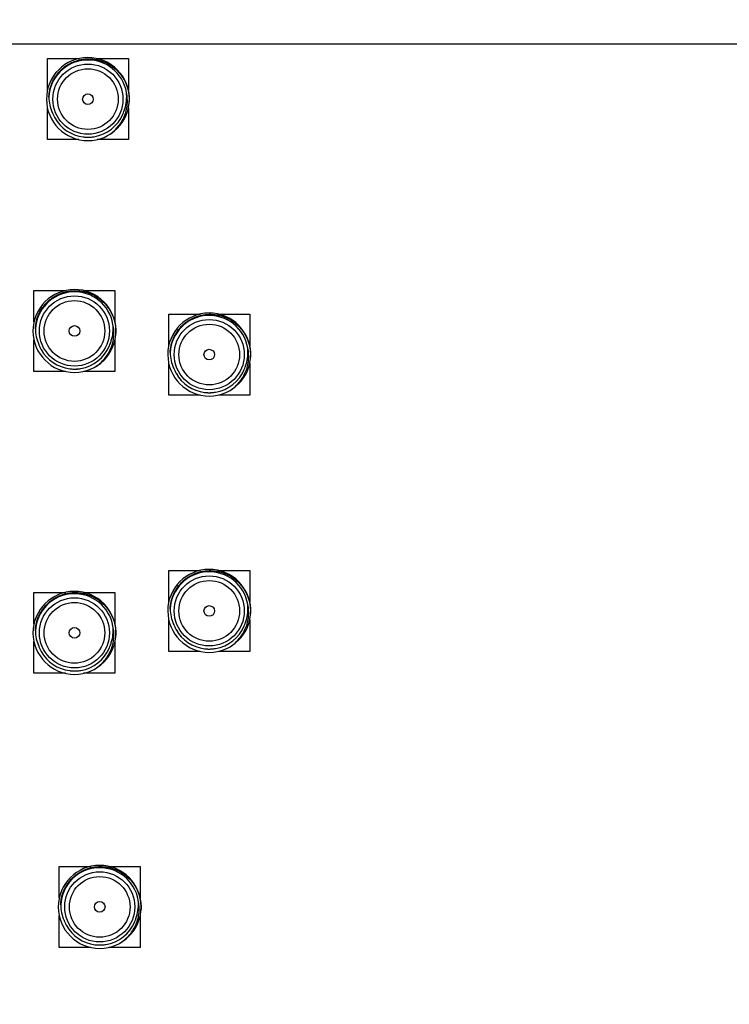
# Model space of a CAD drawing. Header units: inches. Extents: x 0 to 22, y 0 to 17.
# Tile 124 of 217: x 6.5 to 8.6, y 9.5 to 12.4. Entities that reach past the tile are written whole.
import ezdxf

# ---------------------------------------------------------------- set-up
doc = ezdxf.new("R2010")
doc.units = ezdxf.units.IN
doc.header["$LTSCALE"] = 1.21
doc.header["$MEASUREMENT"] = 0
doc.layers.get('0').update_dxf_attribs({"linetype": 'CONTINUOUS'})
doc.layers.add('02___PRT_ALL_AXES', color=7, linetype='CONTINUOUS')
doc.layers.add('DIMENSIONS', color=7, linetype='CONTINUOUS')
doc.styles.get("Standard").update_dxf_attribs({"font": 'txt', "width": 0.8})
doc.dimstyles.new('DIMSTYLE_1', dxfattribs={"dimtxt": 0.125, "dimasz": 0.18, "dimexe": 0.18, "dimexo": 0.0625, "dimgap": 0.09, "dimtad": 0, "dimtih": 1, "dimtoh": 1, "dimdec": 3, "dimzin": 4, "dimdsep": 46, "dimtxsty": 'STANDARD', "dimblk": '_FILLED', "dimblk1": '_FILLED', "dimblk2": '_FILLED', "dimcen": 0.09, "dimadec": 0, "dimazin": 0, "dimtp": 0.001, "dimtm": 0.001, "dimtfac": 1, "dimtdec": 3, "dimtofl": 0, "dimtmove": 0, "dimatfit": 3, "dimldrblk": '_FILLED', "dimfxl": 1, "dimtolj": 1, "dimtzin": 4, "dimarcsym": 0})

# ---------------------------------------------------------------- blocks, each defined once
blk = doc.blocks.new('*D2')
at = {"layer": 'DIMENSIONS', "color": 2, "linetype": 'CONTINUOUS'}
blk.add_line((9.2869, 12.3055), (5.2463, 12.3055), dxfattribs=at)
at = {"layer": 'DIMENSIONS', "color": 2, "linetype": 'CONTINUOUS', "insert": (5.1838, 12.368), "char_height": 0.125, "width": 1.325, "attachment_point": 3, "line_spacing_factor": 0.9}
blk.add_mtext('3.758{\\Ftxt.shx;\\W1.000000;\\H0.125000; }[95.45]', dxfattribs=at)
blk = doc.blocks.new('_FILLED')
at = {"color": 0, "linetype": 'BYBLOCK'}
blk.add_solid([(0, 0), (-1, 0.174), (-1, -0.174)], dxfattribs=at)
blk = doc.blocks.new('*D11')
at = {"layer": 'DIMENSIONS', "color": 2, "linetype": 'CONTINUOUS'}
blk.add_line((9.5369, 12.0555), (9.5369, 7.8052), dxfattribs=at)
at = {"layer": 'DIMENSIONS', "color": 2, "linetype": 'CONTINUOUS', "insert": (9.4744, 7.7427), "char_height": 0.125, "width": 1.325, "attachment_point": 3, "rotation": 90, "line_spacing_factor": 0.9}
blk.add_mtext('3.853{\\Ftxt.shx;\\W1.000000;\\H0.125000; }[97.87]', dxfattribs=at)
blk = doc.blocks.new('*D12')
at = {"layer": 'DIMENSIONS', "color": 2, "linetype": 'CONTINUOUS'}
blk.add_line((12.9888, 10.8365), (12.9888, 7.8052), dxfattribs=at)
at = {"layer": 'DIMENSIONS', "color": 2, "linetype": 'CONTINUOUS', "insert": (12.9263, 7.7427), "char_height": 0.125, "width": 1.425, "attachment_point": 3, "rotation": 90, "line_spacing_factor": 0.9}
blk.add_mtext('7.305{\\Ftxt.shx;\\W1.000000;\\H0.125000; }[185.55]', dxfattribs=at)

msp = doc.modelspace()

# ---------------------------------------------------------------- linework, layer by layer
at = {"color": 7, "linetype": 'CONTINUOUS'}
for p, q in [((6.5438, 12.1694), (6.5438, 12.2626)), ((6.5438, 12.2626), (6.6383, 12.2626)), ((6.69, 12.2626), (6.7838, 12.2626)), ((6.7838, 12.2626), (6.7838, 12.1681)), ((6.5438, 12.0226), (6.5438, 12.1168)), ((6.7838, 12.1161), (6.7838, 12.0226)), ((6.5579, 12.1031), (6.5579, 12.1033)), ((6.558, 12.1027), (6.5581, 12.1026)), ((6.6371, 12.0226), (6.5438, 12.0226)), ((6.7838, 12.0226), (6.6908, 12.0226)), ((6.5038, 11.4819), (6.5038, 11.5751)), ((6.5038, 11.5751), (6.5983, 11.5751)), ((6.65, 11.5751), (6.7438, 11.5751)), ((6.7438, 11.5751), (6.7438, 11.4806)), ((6.9038, 11.4119), (6.9038, 11.5051)), ((6.9038, 11.5051), (6.9983, 11.5051)), ((7.05, 11.5051), (7.1438, 11.5051)), ((7.1438, 11.5051), (7.1438, 11.4106)), ((6.5038, 11.3351), (6.5038, 11.4293)), ((6.5179, 11.4156), (6.5179, 11.4158)), ((6.518, 11.4152), (6.5181, 11.4151)), ((6.7438, 11.4286), (6.7438, 11.3351)), ((6.9038, 11.2651), (6.9038, 11.3593)), ((7.1438, 11.3586), (7.1438, 11.2651)), ((6.5971, 11.3351), (6.5038, 11.3351)), ((6.7438, 11.3351), (6.6508, 11.3351)), ((6.9179, 11.3456), (6.9179, 11.3458)), ((6.918, 11.3452), (6.9181, 11.3451)), ((6.9971, 11.2651), (6.9038, 11.2651)), ((7.1438, 11.2651), (7.0508, 11.2651)), ((6.9038, 10.6519), (6.9038, 10.7451)), ((6.9038, 10.7451), (6.9983, 10.7451)), ((7.05, 10.7451), (7.1438, 10.7451)), ((7.1438, 10.7451), (7.1438, 10.6506)), ((6.5038, 10.5869), (6.5038, 10.6801)), ((6.5038, 10.6801), (6.5983, 10.6801)), ((6.65, 10.6801), (6.7438, 10.6801)), ((6.7438, 10.6801), (6.7438, 10.5856)), ((6.9038, 10.5051), (6.9038, 10.5993)), ((7.1438, 10.5986), (7.1438, 10.5051)), ((6.9179, 10.5856), (6.9179, 10.5858)), ((6.918, 10.5852), (6.9181, 10.5851)), ((6.5038, 10.4401), (6.5038, 10.5343)), ((6.5179, 10.5206), (6.5179, 10.5208)), ((6.518, 10.5202), (6.5181, 10.5201)), ((6.7438, 10.5336), (6.7438, 10.4401)), ((6.9971, 10.5051), (6.9038, 10.5051)), ((7.1438, 10.5051), (7.0508, 10.5051)), ((6.5971, 10.4401), (6.5038, 10.4401)), ((6.7438, 10.4401), (6.6508, 10.4401)), ((6.5788, 9.7744), (6.5788, 9.8676)), ((6.5788, 9.8676), (6.6733, 9.8676)), ((6.725, 9.8676), (6.8188, 9.8676)), ((6.8188, 9.8676), (6.8188, 9.7731)), ((6.5788, 9.6276), (6.5788, 9.7218)), ((6.5929, 9.7081), (6.5929, 9.7083)), ((6.593, 9.7077), (6.5931, 9.7076)), ((6.8188, 9.7211), (6.8188, 9.6276)), ((6.6721, 9.6276), (6.5788, 9.6276)), ((6.8188, 9.6276), (6.7258, 9.6276))]:
    msp.add_line(p, q, dxfattribs=at)
for centre, radius, start, end in [((6.6638, 12.1426), 0.123, 354.3786, 354.3679), ((6.6638, 12.1426), 0.116, 9.6674, 177.0667), ((6.6623, 12.1496), 0.1143, 180.5015, 204.2339), ((6.6645, 12.1497), 0.1143, 341.8427, 6.2355), ((6.6638, 12.1404), 0.1228, 355.3913, 357.5066), ((6.6637, 12.1426), 0.1128, 199.7696, 200.3683), ((6.6635, 12.1425), 0.1127, 200.4817, 200.6721), ((6.6635, 12.1425), 0.1127, 200.6721, 201.0491), ((6.6605, 12.1489), 0.1125, 204.3428, 204.9488), ((6.6634, 12.1425), 0.1126, 201.0491, 201.367), ((6.6638, 12.1427), 0.113, 201.3681, 206.1234), ((6.6638, 12.1426), 0.113, 206.1215, 208.4148), ((6.6637, 12.1426), 0.1129, 208.4154, 208.788), ((6.6637, 12.1426), 0.1129, 208.788, 209.2651), ((6.6638, 12.1426), 0.113, 209.2652, 262.8202), ((6.6638, 12.1426), 0.113, 279.4164, 336.8808), ((6.6637, 12.1427), 0.1131, 336.8849, 340.9799), ((6.6636, 12.1427), 0.1132, 340.9784, 341.6252), ((6.6636, 12.1427), 0.1132, 341.6252, 342.3782), ((6.6639, 12.1426), 0.1129, 342.2784, 345.3648), ((6.664, 12.1426), 0.1128, 342.3763, 345.3662), ((6.6638, 12.1425), 0.1129, 262.8196, 264.7192), ((6.6638, 12.1427), 0.113, 264.7208, 267.6936), ((6.6638, 12.1428), 0.1132, 267.6926, 272.5198), ((6.6638, 12.1426), 0.113, 269.3727, 272.5649), ((6.6638, 12.1424), 0.1127, 272.5222, 273.1581), ((6.6638, 12.1423), 0.1127, 272.5656, 273.1674), ((6.6638, 12.1423), 0.1126, 273.1582, 273.367), ((6.6638, 12.1422), 0.1125, 273.1674, 273.367), ((6.6638, 12.1422), 0.1126, 273.367, 273.5608), ((6.6638, 12.1423), 0.1127, 273.5608, 274.0521), ((6.6638, 12.1427), 0.1131, 274.0536, 279.4162), ((6.6238, 11.4551), 0.123, 354.3786, 354.3679), ((6.6238, 11.4551), 0.116, 9.6674, 177.0667), ((7.0238, 11.3851), 0.123, 354.3786, 354.3679), ((6.6245, 11.4622), 0.1143, 341.8427, 6.2355), ((7.0238, 11.3851), 0.116, 9.6674, 177.0667), ((6.6223, 11.4621), 0.1143, 180.5015, 204.2339), ((6.6238, 11.4529), 0.1228, 355.3913, 357.5066), ((6.6237, 11.4551), 0.1128, 199.7696, 200.3683), ((6.6235, 11.455), 0.1127, 200.4817, 200.6721), ((6.6235, 11.455), 0.1127, 200.6721, 201.0491), ((6.6205, 11.4614), 0.1125, 204.3428, 204.9488), ((6.6234, 11.455), 0.1126, 201.0491, 201.367), ((6.6237, 11.4552), 0.1131, 336.8849, 340.9799), ((6.6236, 11.4552), 0.1132, 340.9784, 341.6252), ((6.6236, 11.4552), 0.1132, 341.6252, 342.3782), ((6.6239, 11.4551), 0.1129, 342.2784, 345.3648), ((6.624, 11.4551), 0.1128, 342.3763, 345.3662), ((6.6238, 11.4552), 0.113, 201.3681, 206.1234), ((6.6238, 11.4551), 0.113, 206.1215, 208.4148), ((6.6237, 11.4551), 0.1129, 208.4154, 208.788), ((6.6237, 11.4551), 0.1129, 208.788, 209.2651), ((6.6238, 11.4551), 0.113, 209.2652, 262.8202), ((6.6238, 11.4551), 0.113, 279.4164, 336.8808), ((7.0223, 11.3921), 0.1143, 180.5015, 204.2339), ((7.0245, 11.3922), 0.1143, 341.8427, 6.2355), ((7.0239, 11.3851), 0.1129, 342.2784, 345.3648), ((7.024, 11.3851), 0.1128, 342.3763, 345.3662), ((7.0238, 11.3829), 0.1228, 355.3913, 357.5066), ((6.6238, 11.455), 0.1129, 262.8196, 264.7192), ((6.6238, 11.4552), 0.113, 264.7208, 267.6936), ((6.6238, 11.4553), 0.1132, 267.6926, 272.5198), ((6.6238, 11.4551), 0.113, 269.3727, 272.5649), ((6.6238, 11.4549), 0.1127, 272.5222, 273.1581), ((6.6238, 11.4548), 0.1127, 272.5656, 273.1674), ((6.6238, 11.4548), 0.1126, 273.1582, 273.367), ((6.6238, 11.4547), 0.1125, 273.1674, 273.367), ((6.6238, 11.4547), 0.1126, 273.367, 273.5608), ((6.6238, 11.4548), 0.1127, 273.5608, 274.0521), ((6.6238, 11.4552), 0.1131, 274.0536, 279.4162), ((7.0237, 11.3851), 0.1128, 199.7696, 200.3683), ((7.0235, 11.385), 0.1127, 200.4817, 200.6721), ((7.0235, 11.385), 0.1127, 200.6721, 201.0491), ((7.0205, 11.3914), 0.1125, 204.3428, 204.9488), ((7.0234, 11.385), 0.1126, 201.0491, 201.367), ((7.0238, 11.3852), 0.113, 201.3681, 206.1234), ((7.0238, 11.3851), 0.113, 206.1215, 208.4148), ((7.0237, 11.3851), 0.1129, 208.4154, 208.788), ((7.0237, 11.3851), 0.1129, 208.788, 209.2651), ((7.0238, 11.3851), 0.113, 209.2652, 262.8202), ((7.0238, 11.3851), 0.113, 279.4164, 336.8808), ((7.0237, 11.3852), 0.1131, 336.8849, 340.9799), ((7.0236, 11.3852), 0.1132, 340.9784, 341.6252), ((7.0236, 11.3852), 0.1132, 341.6252, 342.3782), ((7.0238, 11.385), 0.1129, 262.8196, 264.7192), ((7.0238, 11.3852), 0.113, 264.7208, 267.6936), ((7.0238, 11.3853), 0.1132, 267.6926, 272.5198), ((7.0238, 11.3851), 0.113, 269.3727, 272.5649), ((7.0238, 11.3849), 0.1127, 272.5222, 273.1581), ((7.0238, 11.3848), 0.1127, 272.5656, 273.1674), ((7.0238, 11.3848), 0.1126, 273.1582, 273.367), ((7.0238, 11.3847), 0.1125, 273.1674, 273.367), ((7.0238, 11.3847), 0.1126, 273.367, 273.5608), ((7.0238, 11.3848), 0.1127, 273.5608, 274.0521), ((7.0238, 11.3852), 0.1131, 274.0536, 279.4162), ((7.0238, 10.6251), 0.123, 354.3786, 354.3679), ((7.0238, 10.6251), 0.116, 9.6674, 177.0667), ((6.6238, 10.5601), 0.123, 354.3786, 354.3679), ((6.6238, 10.5601), 0.116, 9.6674, 177.0667), ((7.0223, 10.6321), 0.1143, 180.5015, 204.2339), ((7.0245, 10.6322), 0.1143, 341.8427, 6.2355), ((7.0238, 10.6229), 0.1228, 355.3913, 357.5066), ((6.6245, 10.5672), 0.1143, 341.8427, 6.2355), ((7.0237, 10.6251), 0.1128, 199.7696, 200.3683), ((7.0235, 10.625), 0.1127, 200.4817, 200.6721), ((7.0235, 10.625), 0.1127, 200.6721, 201.0491), ((7.0205, 10.6314), 0.1125, 204.3428, 204.9488), ((7.0234, 10.625), 0.1126, 201.0491, 201.367), ((7.0238, 10.6252), 0.113, 201.3681, 206.1234), ((7.0238, 10.6251), 0.113, 206.1215, 208.4148), ((7.0237, 10.6251), 0.1129, 208.4154, 208.788), ((7.0237, 10.6251), 0.1129, 208.788, 209.2651), ((7.0238, 10.6251), 0.113, 209.2652, 262.8202), ((7.0238, 10.6251), 0.113, 279.4164, 336.8808), ((7.0237, 10.6252), 0.1131, 336.8849, 340.9799), ((7.0236, 10.6252), 0.1132, 340.9784, 341.6252), ((7.0236, 10.6252), 0.1132, 341.6252, 342.3782), ((7.0239, 10.6251), 0.1129, 342.2784, 345.3648), ((7.024, 10.6251), 0.1128, 342.3763, 345.3662), ((6.6223, 10.5671), 0.1143, 180.5015, 204.2339), ((6.6238, 10.5579), 0.1228, 355.3913, 357.5066), ((6.6237, 10.5601), 0.1128, 199.7696, 200.3683), ((6.6235, 10.56), 0.1127, 200.4817, 200.6721), ((6.6235, 10.56), 0.1127, 200.6721, 201.0491), ((6.6205, 10.5664), 0.1125, 204.3428, 204.9488), ((6.6234, 10.56), 0.1126, 201.0491, 201.367), ((6.6238, 10.5602), 0.113, 201.3681, 206.1234), ((6.6238, 10.5601), 0.113, 206.1215, 208.4148), ((6.6238, 10.5601), 0.113, 279.4164, 336.8808), ((6.6237, 10.5602), 0.1131, 336.8849, 340.9799), ((6.6236, 10.5602), 0.1132, 340.9784, 341.6252), ((6.6236, 10.5602), 0.1132, 341.6252, 342.3782), ((6.6239, 10.5601), 0.1129, 342.2784, 345.3648), ((6.624, 10.5601), 0.1128, 342.3763, 345.3662), ((7.0238, 10.625), 0.1129, 262.8196, 264.7192), ((7.0238, 10.6252), 0.113, 264.7208, 267.6936), ((7.0238, 10.6253), 0.1132, 267.6926, 272.5198), ((7.0238, 10.6251), 0.113, 269.3727, 272.5649), ((7.0238, 10.6249), 0.1127, 272.5222, 273.1581), ((7.0238, 10.6248), 0.1127, 272.5656, 273.1674), ((7.0238, 10.6248), 0.1126, 273.1582, 273.367), ((7.0238, 10.6247), 0.1125, 273.1674, 273.367), ((7.0238, 10.6247), 0.1126, 273.367, 273.5608), ((7.0238, 10.6248), 0.1127, 273.5608, 274.0521), ((7.0238, 10.6252), 0.1131, 274.0536, 279.4162), ((6.6237, 10.5601), 0.1129, 208.4154, 208.788), ((6.6237, 10.5601), 0.1129, 208.788, 209.2651), ((6.6238, 10.5601), 0.113, 209.2652, 262.8202), ((6.6238, 10.56), 0.1129, 262.8196, 264.7192), ((6.6238, 10.5602), 0.113, 264.7208, 267.6936), ((6.6238, 10.5603), 0.1132, 267.6926, 272.5198), ((6.6238, 10.5601), 0.113, 269.3727, 272.5649), ((6.6238, 10.5599), 0.1127, 272.5222, 273.1581), ((6.6238, 10.5598), 0.1127, 272.5656, 273.1674), ((6.6238, 10.5598), 0.1126, 273.1582, 273.367), ((6.6238, 10.5597), 0.1125, 273.1674, 273.367), ((6.6238, 10.5597), 0.1126, 273.367, 273.5608), ((6.6238, 10.5598), 0.1127, 273.5608, 274.0521), ((6.6238, 10.5602), 0.1131, 274.0536, 279.4162), ((6.6988, 9.7476), 0.123, 354.3786, 354.3679), ((6.6988, 9.7476), 0.116, 9.6674, 177.0667), ((6.6973, 9.7546), 0.1143, 180.5015, 204.2339), ((6.6995, 9.7547), 0.1143, 341.8427, 6.2355), ((6.6988, 9.7454), 0.1228, 355.3913, 357.5066), ((6.6987, 9.7476), 0.1128, 199.7696, 200.3683), ((6.6985, 9.7475), 0.1127, 200.4817, 200.6721), ((6.6985, 9.7475), 0.1127, 200.6721, 201.0491), ((6.6955, 9.7539), 0.1125, 204.3428, 204.9488), ((6.6984, 9.7475), 0.1126, 201.0491, 201.367), ((6.6988, 9.7477), 0.113, 201.3681, 206.1234), ((6.6988, 9.7476), 0.113, 206.1215, 208.4148), ((6.6987, 9.7476), 0.1129, 208.4154, 208.788), ((6.6987, 9.7476), 0.1129, 208.788, 209.2651), ((6.6988, 9.7476), 0.113, 209.2652, 262.8202), ((6.6988, 9.7476), 0.113, 279.4164, 336.8808), ((6.6987, 9.7477), 0.1131, 336.8849, 340.9799), ((6.6986, 9.7477), 0.1132, 340.9784, 341.6252), ((6.6986, 9.7477), 0.1132, 341.6252, 342.3782), ((6.6989, 9.7476), 0.1129, 342.2784, 345.3648), ((6.699, 9.7476), 0.1128, 342.3763, 345.3662), ((6.6988, 9.7475), 0.1129, 262.8196, 264.7192), ((6.6988, 9.7477), 0.113, 264.7208, 267.6936), ((6.6988, 9.7478), 0.1132, 267.6926, 272.5198), ((6.6988, 9.7476), 0.113, 269.3727, 272.5649), ((6.6988, 9.7474), 0.1127, 272.5222, 273.1581), ((6.6988, 9.7473), 0.1127, 272.5656, 273.1674), ((6.6988, 9.7473), 0.1126, 273.1582, 273.367), ((6.6988, 9.7472), 0.1125, 273.1674, 273.367), ((6.6988, 9.7472), 0.1126, 273.367, 273.5608), ((6.6988, 9.7473), 0.1127, 273.5608, 274.0521), ((6.6988, 9.7477), 0.1131, 274.0536, 279.4162)]:
    msp.add_arc(centre, radius, start, end, dxfattribs=at)
for points, knots in [([(6.548, 12.1486), (6.5481, 12.1525), (6.5486, 12.1584), (6.5498, 12.1661), (6.5514, 12.1738), (6.5542, 12.1832), (6.5579, 12.1923), (6.5614, 12.1993), (6.5652, 12.2062), (6.5696, 12.2127), (6.5744, 12.2189), (6.5796, 12.2248), (6.5865, 12.2318), (6.5941, 12.238), (6.6006, 12.2425), (6.6072, 12.2466), (6.6159, 12.2512), (6.6269, 12.2556), (6.6382, 12.2589), (6.6478, 12.2607), (6.6556, 12.2616), (6.6634, 12.2621), (6.6733, 12.262), (6.683, 12.2609), (6.6907, 12.2595), (6.6984, 12.2577), (6.7077, 12.2547), (6.7186, 12.2501), (6.7289, 12.2444), (6.737, 12.2388), (6.7431, 12.234), (6.7475, 12.2301), (6.7518, 12.226), (6.7571, 12.2202), (6.7633, 12.2126), (6.7687, 12.2044), (6.7725, 12.1975), (6.7752, 12.1923), (6.7775, 12.1869), (6.7803, 12.1796), (6.7831, 12.1702), (6.7851, 12.1605), (6.786, 12.1527), (6.7866, 12.1449), (6.7867, 12.139), (6.7865, 12.1351)], [0, 0, 0, 0, 0.031239, 0.046873, 0.062504, 0.093748, 0.124993, 0.140622, 0.15625, 0.187496, 0.203124, 0.218752, 0.249998, 0.281245, 0.296873, 0.3125, 0.343747, 0.374993, 0.40624, 0.437486, 0.453114, 0.468742, 0.499988, 0.531235, 0.546863, 0.562491, 0.593738, 0.624984, 0.656231, 0.687478, 0.703106, 0.718734, 0.734362, 0.74999, 0.781236, 0.812483, 0.828111, 0.843739, 0.859367, 0.874996, 0.906242, 0.937487, 0.953116, 0.968748, 1, 1, 1, 1]), ([(6.726, 12.0365), (6.731, 12.0398), (6.7407, 12.0471), (6.7533, 12.0601), (6.7639, 12.0749), (6.7721, 12.091), (6.7779, 12.1082), (6.7809, 12.1261), (6.7812, 12.1443), (6.7795, 12.1562), (6.7782, 12.1621)], [0, 0, 0, 0, 0.125011, 0.250021, 0.375026, 0.500028, 0.625026, 0.750021, 0.875012, 1, 1, 1, 1]), ([(6.508, 11.4611), (6.5081, 11.465), (6.5086, 11.4709), (6.5098, 11.4786), (6.5114, 11.4863), (6.5142, 11.4957), (6.5179, 11.5048), (6.5214, 11.5118), (6.5252, 11.5187), (6.5296, 11.5252), (6.5344, 11.5314), (6.5396, 11.5373), (6.5465, 11.5443), (6.5541, 11.5505), (6.5606, 11.555), (6.5672, 11.5591), (6.5759, 11.5637), (6.5869, 11.5681), (6.5982, 11.5714), (6.6078, 11.5732), (6.6156, 11.5741), (6.6234, 11.5746), (6.6333, 11.5745), (6.643, 11.5734), (6.6507, 11.572), (6.6584, 11.5702), (6.6677, 11.5672), (6.6786, 11.5626), (6.6889, 11.5569), (6.697, 11.5513), (6.7031, 11.5465), (6.7075, 11.5426), (6.7118, 11.5385), (6.7171, 11.5327), (6.7233, 11.5251), (6.7287, 11.5169), (6.7325, 11.51), (6.7352, 11.5048), (6.7375, 11.4994), (6.7403, 11.4921), (6.7431, 11.4827), (6.7451, 11.473), (6.746, 11.4652), (6.7466, 11.4574), (6.7467, 11.4515), (6.7465, 11.4476)], [0, 0, 0, 0, 0.031239, 0.046873, 0.062504, 0.093748, 0.124993, 0.140622, 0.15625, 0.187496, 0.203124, 0.218752, 0.249998, 0.281245, 0.296873, 0.3125, 0.343747, 0.374993, 0.40624, 0.437486, 0.453114, 0.468742, 0.499988, 0.531235, 0.546863, 0.562491, 0.593738, 0.624984, 0.656231, 0.687478, 0.703106, 0.718734, 0.734362, 0.74999, 0.781236, 0.812483, 0.828111, 0.843739, 0.859367, 0.874996, 0.906242, 0.937487, 0.953116, 0.968748, 1, 1, 1, 1]), ([(6.908, 11.3911), (6.9081, 11.395), (6.9086, 11.4009), (6.9098, 11.4086), (6.9114, 11.4163), (6.9142, 11.4257), (6.9179, 11.4348), (6.9214, 11.4418), (6.9252, 11.4487), (6.9296, 11.4552), (6.9344, 11.4614), (6.9396, 11.4673), (6.9465, 11.4743), (6.9541, 11.4805), (6.9606, 11.485), (6.9672, 11.4891), (6.9759, 11.4937), (6.9869, 11.4981), (6.9982, 11.5014), (7.0078, 11.5032), (7.0156, 11.5041), (7.0234, 11.5046), (7.0333, 11.5045), (7.043, 11.5034), (7.0507, 11.502), (7.0584, 11.5002), (7.0677, 11.4972), (7.0786, 11.4926), (7.0889, 11.4869), (7.097, 11.4813), (7.1031, 11.4765), (7.1075, 11.4726), (7.1118, 11.4685), (7.1171, 11.4627), (7.1233, 11.4551), (7.1287, 11.4469), (7.1325, 11.44), (7.1352, 11.4348), (7.1375, 11.4294), (7.1403, 11.4221), (7.1431, 11.4127), (7.1451, 11.403), (7.146, 11.3952), (7.1466, 11.3874), (7.1467, 11.3815), (7.1465, 11.3776)], [0, 0, 0, 0, 0.031239, 0.046873, 0.062504, 0.093748, 0.124993, 0.140622, 0.15625, 0.187496, 0.203124, 0.218752, 0.249998, 0.281245, 0.296873, 0.3125, 0.343747, 0.374993, 0.40624, 0.437486, 0.453114, 0.468742, 0.499988, 0.531235, 0.546863, 0.562491, 0.593738, 0.624984, 0.656231, 0.687478, 0.703106, 0.718734, 0.734362, 0.74999, 0.781236, 0.812483, 0.828111, 0.843739, 0.859367, 0.874996, 0.906242, 0.937487, 0.953116, 0.968748, 1, 1, 1, 1]), ([(6.686, 11.349), (6.691, 11.3523), (6.7007, 11.3596), (6.7133, 11.3726), (6.7239, 11.3874), (6.7321, 11.4035), (6.7379, 11.4207), (6.7409, 11.4386), (6.7412, 11.4568), (6.7395, 11.4687), (6.7382, 11.4746)], [0, 0, 0, 0, 0.125011, 0.250021, 0.375026, 0.500028, 0.625026, 0.750021, 0.875012, 1, 1, 1, 1]), ([(7.086, 11.279), (7.091, 11.2823), (7.1007, 11.2896), (7.1133, 11.3026), (7.1239, 11.3174), (7.1321, 11.3335), (7.1379, 11.3507), (7.1409, 11.3686), (7.1412, 11.3868), (7.1395, 11.3987), (7.1382, 11.4046)], [0, 0, 0, 0, 0.125011, 0.250021, 0.375026, 0.500028, 0.625026, 0.750021, 0.875012, 1, 1, 1, 1]), ([(6.908, 10.6311), (6.9081, 10.635), (6.9086, 10.6409), (6.9098, 10.6486), (6.9114, 10.6563), (6.9142, 10.6657), (6.9179, 10.6748), (6.9214, 10.6818), (6.9252, 10.6887), (6.9296, 10.6952), (6.9344, 10.7014), (6.9396, 10.7073), (6.9465, 10.7143), (6.9541, 10.7205), (6.9606, 10.725), (6.9672, 10.7291), (6.9759, 10.7337), (6.9869, 10.7381), (6.9982, 10.7414), (7.0078, 10.7432), (7.0156, 10.7441), (7.0234, 10.7446), (7.0333, 10.7445), (7.043, 10.7434), (7.0507, 10.742), (7.0584, 10.7402), (7.0677, 10.7372), (7.0786, 10.7326), (7.0889, 10.7269), (7.097, 10.7213), (7.1031, 10.7165), (7.1075, 10.7126), (7.1118, 10.7085), (7.1171, 10.7027), (7.1233, 10.6951), (7.1287, 10.6869), (7.1325, 10.68), (7.1352, 10.6748), (7.1375, 10.6694), (7.1403, 10.6621), (7.1431, 10.6527), (7.1451, 10.643), (7.146, 10.6352), (7.1466, 10.6274), (7.1467, 10.6215), (7.1465, 10.6176)], [0, 0, 0, 0, 0.031239, 0.046873, 0.062504, 0.093748, 0.124993, 0.140622, 0.15625, 0.187496, 0.203124, 0.218752, 0.249998, 0.281245, 0.296873, 0.3125, 0.343747, 0.374993, 0.40624, 0.437486, 0.453114, 0.468742, 0.499988, 0.531235, 0.546863, 0.562491, 0.593738, 0.624984, 0.656231, 0.687478, 0.703106, 0.718734, 0.734362, 0.74999, 0.781236, 0.812483, 0.828111, 0.843739, 0.859367, 0.874996, 0.906242, 0.937487, 0.953116, 0.968748, 1, 1, 1, 1]), ([(6.508, 10.5661), (6.5081, 10.57), (6.5086, 10.5759), (6.5098, 10.5836), (6.5114, 10.5913), (6.5142, 10.6007), (6.5179, 10.6098), (6.5214, 10.6168), (6.5252, 10.6237), (6.5296, 10.6302), (6.5344, 10.6364), (6.5396, 10.6423), (6.5465, 10.6493), (6.5541, 10.6555), (6.5606, 10.66), (6.5672, 10.6641), (6.5759, 10.6687), (6.5869, 10.6731), (6.5982, 10.6764), (6.6078, 10.6782), (6.6156, 10.6791), (6.6234, 10.6796), (6.6333, 10.6795), (6.643, 10.6784), (6.6507, 10.677), (6.6584, 10.6752), (6.6677, 10.6722), (6.6786, 10.6676), (6.6889, 10.6619), (6.697, 10.6563), (6.7031, 10.6515), (6.7075, 10.6476), (6.7118, 10.6435), (6.7171, 10.6377), (6.7233, 10.6301), (6.7287, 10.6219), (6.7325, 10.615), (6.7352, 10.6098), (6.7375, 10.6044), (6.7403, 10.5971), (6.7431, 10.5877), (6.7451, 10.578), (6.746, 10.5702), (6.7466, 10.5624), (6.7467, 10.5565), (6.7465, 10.5526)], [0, 0, 0, 0, 0.031239, 0.046873, 0.062504, 0.093748, 0.124993, 0.140622, 0.15625, 0.187496, 0.203124, 0.218752, 0.249998, 0.281245, 0.296873, 0.3125, 0.343747, 0.374993, 0.40624, 0.437486, 0.453114, 0.468742, 0.499988, 0.531235, 0.546863, 0.562491, 0.593738, 0.624984, 0.656231, 0.687478, 0.703106, 0.718734, 0.734362, 0.74999, 0.781236, 0.812483, 0.828111, 0.843739, 0.859367, 0.874996, 0.906242, 0.937487, 0.953116, 0.968748, 1, 1, 1, 1]), ([(7.086, 10.519), (7.091, 10.5223), (7.1007, 10.5296), (7.1133, 10.5426), (7.1239, 10.5574), (7.1321, 10.5735), (7.1379, 10.5907), (7.1409, 10.6086), (7.1412, 10.6268), (7.1395, 10.6387), (7.1382, 10.6446)], [0, 0, 0, 0, 0.125011, 0.250021, 0.375026, 0.500028, 0.625026, 0.750021, 0.875012, 1, 1, 1, 1]), ([(6.686, 10.454), (6.691, 10.4573), (6.7007, 10.4646), (6.7133, 10.4776), (6.7239, 10.4924), (6.7321, 10.5085), (6.7379, 10.5257), (6.7409, 10.5436), (6.7412, 10.5618), (6.7395, 10.5737), (6.7382, 10.5796)], [0, 0, 0, 0, 0.125011, 0.250021, 0.375026, 0.500028, 0.625026, 0.750021, 0.875012, 1, 1, 1, 1]), ([(6.583, 9.7536), (6.5831, 9.7575), (6.5836, 9.7634), (6.5848, 9.7711), (6.5864, 9.7788), (6.5892, 9.7882), (6.5929, 9.7973), (6.5964, 9.8043), (6.6002, 9.8112), (6.6046, 9.8177), (6.6094, 9.8239), (6.6146, 9.8298), (6.6215, 9.8368), (6.6291, 9.843), (6.6356, 9.8475), (6.6422, 9.8516), (6.6509, 9.8562), (6.6619, 9.8606), (6.6732, 9.8639), (6.6828, 9.8657), (6.6906, 9.8666), (6.6984, 9.8671), (6.7083, 9.867), (6.718, 9.8659), (6.7257, 9.8645), (6.7334, 9.8627), (6.7427, 9.8597), (6.7536, 9.8551), (6.7639, 9.8494), (6.772, 9.8438), (6.7781, 9.839), (6.7825, 9.8351), (6.7868, 9.831), (6.7921, 9.8252), (6.7983, 9.8176), (6.8037, 9.8094), (6.8075, 9.8025), (6.8102, 9.7973), (6.8125, 9.7919), (6.8153, 9.7846), (6.8181, 9.7752), (6.8201, 9.7655), (6.821, 9.7577), (6.8216, 9.7499), (6.8217, 9.744), (6.8215, 9.7401)], [0, 0, 0, 0, 0.031239, 0.046873, 0.062504, 0.093748, 0.124993, 0.140622, 0.15625, 0.187496, 0.203124, 0.218752, 0.249998, 0.281245, 0.296873, 0.3125, 0.343747, 0.374993, 0.40624, 0.437486, 0.453114, 0.468742, 0.499988, 0.531235, 0.546863, 0.562491, 0.593738, 0.624984, 0.656231, 0.687478, 0.703106, 0.718734, 0.734362, 0.74999, 0.781236, 0.812483, 0.828111, 0.843739, 0.859367, 0.874996, 0.906242, 0.937487, 0.953116, 0.968748, 1, 1, 1, 1]), ([(6.761, 9.6415), (6.766, 9.6448), (6.7757, 9.6521), (6.7883, 9.6651), (6.7989, 9.6799), (6.8071, 9.696), (6.8129, 9.7132), (6.8159, 9.7311), (6.8162, 9.7493), (6.8145, 9.7612), (6.8132, 9.7671)], [0, 0, 0, 0, 0.125011, 0.250021, 0.375026, 0.500028, 0.625026, 0.750021, 0.875012, 1, 1, 1, 1])]:
    msp.add_open_spline(points, degree=3, knots=knots, dxfattribs=at)
at = {"layer": '02___PRT_ALL_AXES', "color": 7, "linetype": 'CONTINUOUS'}
for centre, radius in [((6.6638, 12.1426), 0.104), ((6.6638, 12.1426), 0.09), ((6.6638, 12.1426), 0.0158), ((6.6238, 11.4551), 0.104), ((6.6238, 11.4551), 0.09), ((7.0238, 11.3851), 0.104), ((7.0238, 11.3851), 0.09), ((6.6238, 11.4551), 0.0158), ((7.0238, 11.3851), 0.0158), ((7.0238, 10.6251), 0.104), ((7.0238, 10.6251), 0.09), ((6.6238, 10.5601), 0.104), ((6.6238, 10.5601), 0.09), ((7.0238, 10.6251), 0.0158), ((6.6238, 10.5601), 0.0158), ((6.6988, 9.7476), 0.104), ((6.6988, 9.7476), 0.09), ((6.6988, 9.7476), 0.0158)]:
    msp.add_circle(centre, radius, dxfattribs=at)

# ---------------------------------------------------------------- dimensions: what is measured, and where the dimension line sits
at = {"layer": 'DIMENSIONS', "color": 2, "linetype": 'CONTINUOUS'}
for feature_location, offset, dtype, origin, picture, middle in [((9.2869, 12.3055), (-4.0406, 0), 0, (9.3494, 8.5476), '*D2', (4.2213, 12.3055)), ((9.5369, 12.0555), (0, -4.2503), 1, (5.6838, 12.118), '*D11', (9.6714, 6.812)), ((12.9888, 10.8365), (0, -3.0313), 1, (5.6838, 10.899), '*D12', (13.1456, 6.762))]:
    dim = msp.add_ordinate_dim(feature_location=feature_location, offset=offset, dtype=dtype, origin=origin, dimstyle='DIMSTYLE_1', dxfattribs=at)
    dim.commit()
    dim.dimension.update_dxf_attribs({"geometry": picture, "text_midpoint": middle})

doc.saveas('drawing.dxf')
